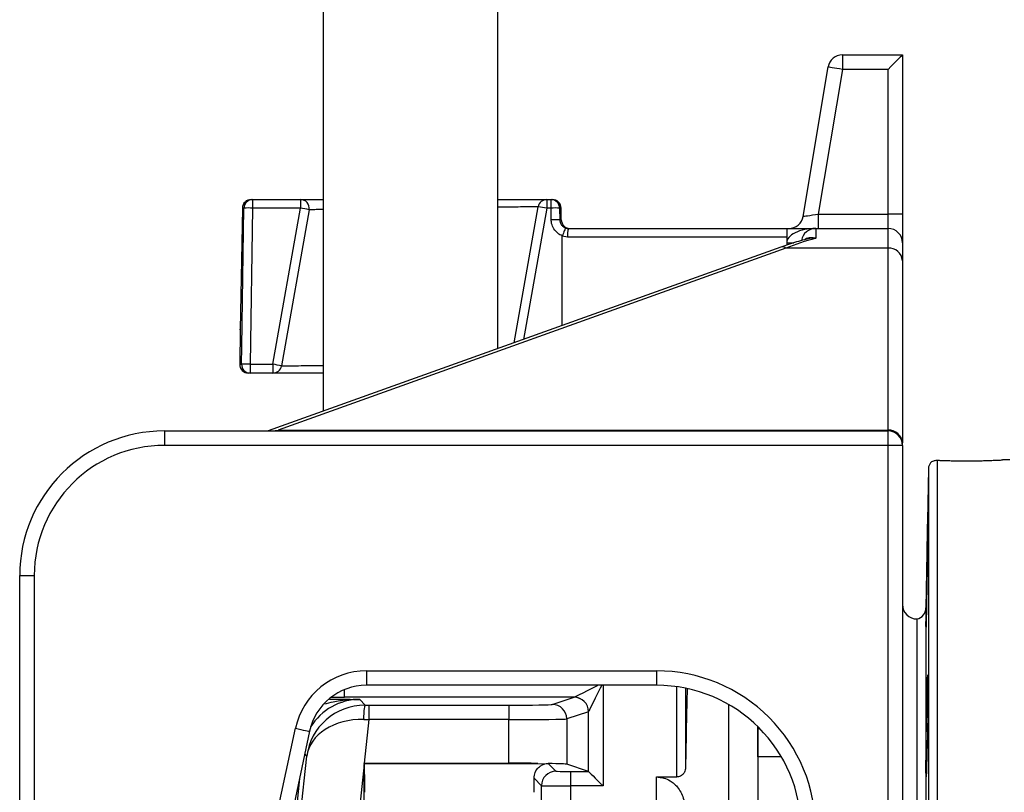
# Model space of a CAD drawing. Header units: millimetres. Extents: x 1554 to 10596, y 1498 to 10860.
# Tile 3 of 14: x 4004 to 5705, y 4073 to 5409. Entities that reach past the tile are written whole.
import ezdxf

# ---------------------------------------------------------------- set-up
doc = ezdxf.new("R2010")
doc.units = ezdxf.units.MM
doc.header["$LTSCALE"] = 5

msp = doc.modelspace()

# ---------------------------------------------------------------- linework, layer by layer
at = {"color": 7, "linetype": 'Continuous', "lineweight": 25}
for p, q in [((4528.4, 7587.2), (4528.4, 4732)), ((4829.9, 4840.2), (4829.9, 7587.2)), ((5425.3, 5347.9), (5529.2, 5347.9)), ((5425.3, 5347.9), (5425.3, 5322.9)), ((5529.2, 5347.9), (5529.2, 5072.9)), ((5357.6, 5068.8), (5400.7, 5327)), ((5425.3, 5322.9), (5383.7, 5072.9)), ((5504.2, 5322.9), (5425.3, 5322.9)), ((5504.2, 5072.9), (5504.2, 5322.9)), ((4403.9, 5097.9), (4406.3, 5097.9)), ((4406.3, 5097.9), (4489.2, 5097.9)), ((4406.3, 5097.9), (4406.3, 5083.1)), ((4489.2, 5097.9), (4489.2, 5083.1)), ((4914.6, 5097.9), (4914.6, 5083.1)), ((4914.6, 5097.9), (4922, 5097.9)), ((4922, 5083.1), (4922, 5097.9)), ((4922, 5097.9), (4924.4, 5097.9)), ((4388.9, 5083.1), (4385.2, 4872.9)), ((4406.3, 5083.1), (4402.2, 4813.1)), ((4489.2, 5083.1), (4406.3, 5083.1)), ((4441.6, 4813.1), (4489.2, 5083.1)), ((4504, 5080.3), (4456.3, 4810.3)), ((4858.4, 4850.4), (4899.9, 5085.5)), ((4922, 5083.1), (4914.6, 5083.1)), ((4922.3, 5062.6), (4922, 5083.1)), ((4936.9, 5083.1), (4937.2, 5062.6)), ((4939.8, 5062.6), (4939.4, 5083.1)), ((5383.7, 5072.9), (5383.7, 5047.9)), ((5383.7, 5072.9), (5504.2, 5072.9)), ((5504.2, 5047.9), (5504.2, 5072.9)), ((5529.2, 5072.9), (5504.2, 5072.9)), ((5529.2, 5072.9), (5529.2, 5022.9)), ((4941.4, 5034.6), (4941.6, 5035.2)), ((4952.4, 5047.9), (5329.2, 5047.9)), ((5329.2, 5047.9), (5329.2, 5033.1)), ((5329.2, 5047.9), (5379.2, 5047.9)), ((5379.2, 5047.9), (5379.2, 5030.9)), ((5379.2, 5047.9), (5504.2, 5047.9)), ((5504.2, 5013.8), (5504.2, 5047.9)), ((4941.3, 4880.2), (4941.4, 5034.6)), ((4950.5, 5033.1), (4941.4, 5034.6)), ((5329.2, 5033.1), (4950.5, 5033.1)), ((5329.2, 5033.1), (5329.2, 5019.2)), ((5529.2, 5022.9), (5529.2, 4992.2)), ((5319, 5015.8), (4433.5, 4697.9)), ((5327.5, 5013.8), (4450.8, 4699.1)), ((5504.2, 5013.8), (5327.5, 5013.8)), ((5504.2, 4699.1), (5504.2, 5013.8)), ((5529.2, 4992.2), (5529.2, 4677.5)), ((4385.2, 4872.9), (4384.2, 4813.1)), ((4385.3, 4875.9), (4385.2, 4872.9)), ((4385.2, 4872.9), (4385.2, 4874)), ((4385.2, 4872.9), (4385.2, 4872.9)), ((4385.2, 4872.9), (4385.2, 4872.9)), ((4402.2, 4797.9), (4399.2, 4797.9)), ((4402.2, 4813.1), (4441.6, 4813.1)), ((4402.2, 4813.1), (4402.2, 4797.9)), ((4441.6, 4797.9), (4402.2, 4797.9)), ((4441.6, 4813.1), (4441.6, 4797.9)), ((4254.2, 4697.9), (4254.2, 4672.9)), ((4254.2, 4697.9), (5504.2, 4697.9)), ((4450.8, 4699.1), (5504.2, 4699.1)), ((5504.2, 4672.9), (5504.2, 4697.9)), ((5529.2, 4672.9), (5529.2, 4677.5)), ((5504.2, 4672.9), (4254.2, 4672.9)), ((5529.2, 4672.9), (5504.2, 4672.9)), ((5504.2, 3950.9), (5504.2, 4672.9)), ((5529.2, 4672.9), (5529.2, 3950.9)), ((5714.4, 4647.9), (5701.7, 4647.9)), ((5573.9, 4633.1), (5569.7, 4392)), ((4004.2, 4447.9), (4029.2, 4447.9)), ((4004.2, 3498.3), (4004.2, 4447.9)), ((4029.2, 4447.9), (4029.2, 3498.3)), ((5554.2, 4372.9), (5554.2, 3447.9)), ((5554.2, 4372.9), (5554.2, 2522.9)), ((5529.7, 4356.4), (5529.7, 4356.4)), ((4603.1, 4283.3), (5104.2, 4283.3)), ((4603.1, 4283.3), (4603.1, 4258.3)), ((5104.2, 4283.3), (5104.2, 4258.3)), ((5104.2, 4258.3), (4603.1, 4258.3)), ((5154.4, 4253.2), (5154.4, 4115.8)), ((4961.8, 4237.7), (4565, 4237.7)), ((4924.2, 4225.2), (4961.8, 4237.7)), ((4591.8, 4233.8), (4600.7, 4224)), ((4607.3, 4224), (4607.3, 4199)), ((4607.3, 4224), (4849.3, 4224)), ((4849.3, 4224), (4849.3, 4199)), ((5229.2, 3456.3), (5229.2, 4224.8)), ((4986.7, 4212.7), (4949.1, 4200.2)), ((4986.8, 4109.3), (4986.8, 4212.8)), ((5572.9, 4209.3), (5571.3, 4209.3)), ((4607.3, 4199), (4599.4, 4123.5)), ((4849.3, 4199), (4607.3, 4199)), ((4849.3, 4123.5), (4849.3, 4199)), ((4949.1, 4200.2), (4949.1, 4121.9)), ((5279.2, 4183.7), (5279.2, 4186.9)), ((4439.4, 3991.4), (4480.4, 4184)), ((4504.8, 4178.8), (4463.9, 3986.2)), ((5279.2, 4134.9), (5279.2, 4183.7)), ((5279.2, 4183.7), (5279.2, 3155.5)), ((4466.7, 3818), (4500.1, 4135.7)), ((5319.7, 4134.9), (5279.2, 4134.9)), ((5571.3, 4146.6), (5571.3, 4146.6)), ((4599.2, 4121.5), (4576, 3901.3)), ((4599.4, 4123.3), (4599.2, 4123.5)), ((4599.2, 3901.3), (4599.2, 4121.5)), ((4599.4, 4123.5), (4849.3, 4123.5)), ((4599.4, 4123.3), (4899.2, 4123.3)), ((4899.2, 4123.3), (4911.3, 4122.5)), ((4917.2, 4123.1), (4930.5, 4109.8)), ((4986.8, 4109.3), (4949.1, 4121.9)), ((4955.5, 4109.3), (4986.8, 4109.3)), ((4955.5, 4109.3), (4955.5, 4084.3)), ((5104.2, 4099.8), (5139.4, 4099.8)), ((5104.2, 3952.9), (5104.2, 4099.8)), ((4905.5, 4084.8), (4892.7, 4097.6)), ((4905.5, 3854.1), (4905.5, 4084.8)), ((4955.5, 4084.3), (4955.5, 3854.1)), ((5011.8, 4084.3), (4955.5, 4084.3))]:
    msp.add_line(p, q, dxfattribs=at)
at = {"color": 8, "linetype": 'Continuous', "lineweight": 25}
for p, q in [((4391.4, 5083.1), (4388.9, 5083.1)), ((4914.6, 5083.1), (4874.6, 4856.2)), ((4939.4, 5083.1), (4936.9, 5083.1)), ((4937.2, 5062.6), (4939.8, 5062.6)), ((5329.2, 5022.9), (5341.2, 5022.9)), ((4384.2, 4813.1), (4387.4, 4813.1)), ((4450.8, 4697.9), (4450.8, 4699.1)), ((5504.2, 4697.9), (5504.2, 4699.1)), ((5588.9, 4647.3), (5588.9, 2247.9)), ((5573.9, 4633.1), (5573.9, 3447.9)), ((5569.7, 4392), (5569.7, 3447.9)), ((5011.8, 4258.3), (5011.8, 4084.3)), ((5139.4, 4099.8), (5139.4, 4255.8)), ((4565, 4237.7), (4565, 4250.8)), ((5279.2, 4183.7), (5282.3, 4183.7)), ((4500.1, 4135.7), (4496.5, 4139.7)), ((4487.5, 4097.1), (4456.5, 3802.8))]:
    msp.add_line(p, q, dxfattribs=at)
at = {"color": 7, "linetype": 'Continuous', "lineweight": 25, "flags": 128}
for points in [[(5529.2, 5347.9), (5528.7, 5347.4), (5527.3, 5346), (5524.9, 5343.7), (5521.8, 5340.6), (5518, 5336.8), (5513.7, 5332.5), (5509, 5327.8), (5504.2, 5322.9)], [(5425.3, 5322.9), (5420.5, 5323.7), (5415.9, 5324.5), (5411.6, 5325.2), (5407.9, 5325.8), (5404.8, 5326.3), (5402.6, 5326.7), (5401.2, 5326.9), (5400.7, 5327)], [(4387.4, 4813.1), (4387.8, 4843.1), (4389.6, 4963.1), (4391.4, 5083.1)], [(5357.6, 5068.8), (5358.1, 5068.9), (5359.6, 5069.1), (5362, 5069.5), (5365.3, 5070), (5369.2, 5070.6), (5373.7, 5071.3), (5378.6, 5072.1), (5383.7, 5072.9)], [(4480.4, 4184), (4485.2, 4182.9), (4489.8, 4182), (4494.1, 4181), (4497.8, 4180.3), (4500.8, 4179.6), (4503.1, 4179.1), (4504.4, 4178.9), (4504.8, 4178.8)], [(4986.8, 4109.3), (4987.5, 4108.6), (4989.1, 4107.1), (4991.5, 4104.7), (4994.6, 4101.6), (4998.3, 4097.8), (5002.5, 4093.6), (5007.1, 4089.1), (5011.8, 4084.3)]]:
    msp.add_lwpolyline(points, dxfattribs=at)
at = {"color": 8, "linetype": 'Continuous', "lineweight": 25, "flags": 128}
for points in [[(4961.8, 4237.8), (4963.2, 4238.4), (4966.4, 4240), (4971.1, 4242.4), (4977.4, 4245.5), (4984.8, 4249.2), (4993.2, 4253.5), (5002.3, 4258), (5003, 4258.3)], [(5009.6, 4258.3), (5007.1, 4253.3), (5002.5, 4244.2), (4998.3, 4235.8), (4994.6, 4228.3), (4991.5, 4222.1), (4989.1, 4217.3), (4987.5, 4214.2), (4986.8, 4212.8)]]:
    msp.add_lwpolyline(points, dxfattribs=at)
at = {"color": 7, "linetype": 'Continuous', "lineweight": 25}
for centre, radius, start, end in [((5425.3, 5322.9), 25, 90, 170.5377), ((4403.9, 5082.9), 15, 90, 179), ((4406.4, 5083), 14.9, 90.2596, 179.2711), ((4489.2, 5082.9), 15, 350, 90), ((4914.6, 5082.9), 15, 90, 170), ((4922, 5083), 14.9, 0.7294, 89.7399), ((4924.4, 5082.9), 15, 1, 90), ((4398.9, 4797.3), 286, 88.5112, 91.4888), ((4454.8, 4866.5), 219.3, 77.0527, 80.9843), ((4873.2, 4869.6), 217.5, 79.0174, 82.9578), ((4929.4, 4797.3), 286, 88.5113, 91.4887), ((5333, 5072.9), 25, 270, 350.5377), ((4929.8, 4776.1), 286.6, 88.5149, 91.4851), ((4954.8, 5062.9), 15, 181, 270), ((4981, 5036.7), 30.8, 158.7337, 186.687), ((5379.2, 5022.9), 25, 90, 170.2775), ((5504.2, 5022.9), 25, 0, 90), ((5505.7, 4990.4), 23.5, 4.4869, 93.8735), ((4399.2, 4812.9), 15, 179, 270), ((4394.8, 4518.5), 294.7, 88.5586, 91.4414), ((4402.3, 4812.8), 14.9, 178.6805, 269.6599), ((4407.2, 4596.5), 219.4, 77.0529, 80.9836), ((4441.6, 4812.9), 15, 270, 350), ((4254.2, 4447.9), 250, 90, 180), ((5505.7, 4675.7), 23.5, 4.4869, 93.8735), ((5504.2, 4672.9), 25, 0, 90), ((4254.2, 4447.9), 225, 90, 180), ((5588.9, 4632.9), 15, 138.082, 179), ((5554.2, 4397.9), 25, 180, 270), ((5549.7, 4392.4), 20, 282.8938, 359), ((4603.1, 4157.9), 125.4, 90, 168), ((4603.1, 4157.9), 100.4, 90, 168), ((4961.8, 4212.7), 25, 0.1838, 89.8162), ((4961.7, 4212.7), 25, 0.0265, 89.9034), ((4674.1, 4205), 75.8, 165.5461, 184.4223), ((4924.1, 4200.2), 25, 0.026, 89.904), ((4930.5, 4084.8), 25, 90.0209, 179.9794)]:
    msp.add_arc(centre, radius, start, end, dxfattribs=at)
at = {"color": 8, "linetype": 'Continuous', "lineweight": 25}
msp.add_arc((5321.5, 5007.1), 9.02, 48.3886, 105.7996, dxfattribs=at)
at = {"color": 7, "linetype": 'Continuous', "lineweight": 25}
for centre, major_axis, ratio, start_param, end_param in [((5379.2, 5022.9), (50, 0), 0.5, 1.570796, 3.141593), ((5511.7, 4797.9), (365.6, 0), 0.683761, 1.94172, 2.098871), ((5104.2, 4008.3), (0, -275), 0.999848, 1.570796, 3.141593), ((5104.2, 4008.3), (0, 250), 0.999817, 4.712389, 6.283185), ((5166.8, 3447.9), (0, 975), 0.017455, 0.599913, 0.816091), ((4961.7, 4262.7), (0, 25), 0.104816, 3.159046, 3.193953), ((4599.6, 4125.3), (95.3, 31.2), 0.982527, 1.247754, 2.713557), ((4607.4, 4225.3), (75.4, 0), 0.017359, 4.623023, 4.710564), ((4849.3, 4225.3), (75, 0), 0.017455, 4.712389, 6.230825), ((4986.7, 4262.7), (0, 50), 0.052408, 3.159046, 3.193953), ((4599.6, 4125.3), (99.7, -7.6), 0.737925, 1.637455, 3.103257), ((4607.4, 4200.3), (100.3, -2.6), 0.013082, 4.623817, 4.711358), ((4849.3, 4200.3), (100, 0), 0.013091, 4.712389, 6.230825), ((4599.2, 4121.8), (100.6, 0), 0.017359, 1.568971, 1.571083), ((4600.9, 4138.1), (0, 956.8), 0.001824, 1.586042, 1.588154), ((4599.4, 4073.3), (0, 50), 0.017455, 4.712389, 6.265732), ((4849.3, 4121.8), (100, 0), 0.017455, 1.047695, 1.570796), ((4849.3, 4121.8), (100, 0), 0.017455, 0.05236, 0.823486), ((4955.5, 4109.8), (25, 0), 0.017455, 3.159046, 4.712389), ((4986.7, 4084.3), (0, 25), 0.052408, 6.230825, 6.265732), ((4892, 4073.3), (0, 50), 0.017455, 4.712389, 5.21871), ((4955.5, 4084.8), (50, 0), 0.008728, 3.159046, 4.712389)]:
    msp.add_ellipse(centre, major_axis=major_axis, ratio=ratio, start_param=start_param, end_param=end_param, dxfattribs=at)
at = {"color": 8, "linetype": 'Continuous', "lineweight": 25}
for centre, major_axis, ratio, start_param, end_param in [((4565.3, 4238.6), (51.8, 0), 0.01686, 4.251288, 4.70787), ((4591.9, 4133.8), (-66.9, 74.4), 0.999449, 5.550284, 6.569091)]:
    msp.add_ellipse(centre, major_axis=major_axis, ratio=ratio, start_param=start_param, end_param=end_param, dxfattribs=at)
at = {"color": 7, "linetype": 'Continuous', "lineweight": 25}
for points, knots in [([(4489.2, 5097.9), (4489.7, 5097.9), (4490.8, 5097.9), (4499.1, 5097.9), (4511.4, 5097.9), (4523, 5097.9), (4528.4, 5097.9)], [0, 0, 0, 0, 0.25859, 0.51718, 0.775764, 1, 1, 1, 1]), ([(4829.9, 5097.9), (4834.5, 5097.9), (4848.1, 5097.9), (4867.2, 5097.9), (4886.6, 5097.9), (4901.3, 5097.9), (4909.8, 5097.9), (4914, 5097.9), (4914.4, 5097.9), (4914.6, 5097.9)], [0, 0, 0, 0, 0.08701, 0.259235, 0.431458, 0.603482, 0.775505, 0.887753, 1, 1, 1, 1]), ([(4941.6, 5035.2), (4941.5, 5035.2), (4938.7, 5036.3), (4933.1, 5039.5), (4926.5, 5046.8), (4922.9, 5055.1), (4922.5, 5060.6), (4922.3, 5062.6)], [0, 0, 0, 0, 0.003197, 0.253292, 0.540331, 0.824911, 1, 1, 1, 1]), ([(4937.2, 5062.6), (4937.3, 5061.6), (4937.5, 5058.9), (4939.3, 5054.7), (4942.8, 5050.8), (4945.8, 5049.4), (4947.4, 5048.7)], [0, 0, 0, 0, 0.1694268, 0.4454288, 0.7259071, 1, 1, 1, 1]), ([(4947.4, 5048.7), (4947.4, 5048.7), (4947.3, 5048.7), (4947, 5048.5), (4946.3, 5047.1), (4944.9, 5044), (4943.3, 5039.9), (4942.1, 5036.8), (4941.6, 5035.2)], [0, 0, 0, 0, 0.005144, 0.109379, 0.332272, 0.5548, 0.777403, 1, 1, 1, 1]), ([(5364.4, 5029.6), (5362.8, 5029.2), (5352, 5026.5), (5336.9, 5022), (5323.4, 5017.3), (5319, 5015.8)], [0, 0, 0, 0, 0.103849, 0.706551, 1, 1, 1, 1]), ([(4528.4, 4797.9), (4520.5, 4797.9), (4503.8, 4797.9), (4482.5, 4797.9), (4464.6, 4797.9), (4451.5, 4797.9), (4443.2, 4797.9), (4442.1, 4797.9), (4441.6, 4797.9)], [0, 0, 0, 0, 0.15366, 0.323012, 0.492257, 0.661502, 0.830751, 1, 1, 1, 1]), ([(5577.8, 4642.9), (5579.2, 4644.3), (5581.5, 4646.6), (5586.8, 4647.1), (5588.9, 4647.3)], [0, 0, 0, 0, 0.6040243, 1, 1, 1, 1]), ([(5588.9, 4647.3), (5591.1, 4647.2), (5595.5, 4647), (5603.8, 4646.8), (5613, 4646.5), (5623, 4646.4), (5633.4, 4646.3), (5643.9, 4646.2), (5654.4, 4646.3), (5664.4, 4646.5), (5673.7, 4646.7), (5682, 4647), (5689.1, 4647.3), (5694.8, 4647.5), (5698.9, 4647.7), (5701.3, 4647.9), (5701.5, 4647.9), (5701.7, 4647.9)], [0, 0, 0, 0, 0.066394, 0.134712, 0.201107, 0.269428, 0.335779, 0.404057, 0.470337, 0.538541, 0.604846, 0.673068, 0.739452, 0.80776, 0.874155, 0.94248, 1, 1, 1, 1]), ([(5571.3, 4456.7), (5571.3, 4459.5), (5571.4, 4465.6), (5571.5, 4475.7), (5571.7, 4486.6), (5571.9, 4497.6), (5572.1, 4508.4), (5572.3, 4518.7), (5572.5, 4528.3), (5572.6, 4536.7), (5572.8, 4543.9), (5572.9, 4549.6), (5573, 4553.7), (5573.1, 4555.9), (5573.2, 4556.3), (5573.2, 4554.9), (5573.2, 4551.6), (5573.2, 4546.6), (5573.1, 4540.1), (5573, 4532.2), (5572.9, 4523.1), (5572.7, 4513.1), (5572.6, 4502.4), (5572.4, 4491.5), (5572.2, 4480.5), (5572, 4469.8), (5571.8, 4459.7), (5571.6, 4450.6), (5571.4, 4441.3), (5571.3, 4436.5), (5571.3, 4433.7)], [0, 0, 0, 0, 0.031605, 0.066892, 0.102179, 0.137471, 0.172763, 0.208059, 0.243354, 0.278648, 0.313943, 0.349234, 0.384525, 0.419811, 0.455098, 0.49038, 0.525662, 0.560942, 0.596222, 0.631503, 0.666784, 0.702069, 0.737353, 0.772643, 0.807932, 0.843226, 0.87852, 0.913815, 0.94911, 1, 1, 1, 1]), ([(5571.3, 4433.7), (5571.2, 4431.1), (5571.1, 4422.6), (5570.8, 4407.2), (5570.5, 4389.2), (5570.2, 4373.9), (5569.9, 4363.1), (5569.8, 4358.1), (5569.7, 4359.3), (5569.7, 4366.7), (5569.9, 4379.4), (5570.1, 4395.9), (5570.5, 4414.5), (5570.8, 4433), (5571.1, 4447.4), (5571.2, 4454.1), (5571.3, 4456.7)], [0, 0, 0, 0, 0.034411, 0.110964, 0.187525, 0.264091, 0.340655, 0.417208, 0.493749, 0.570281, 0.646812, 0.723351, 0.799901, 0.876463, 0.953029, 1, 1, 1, 1]), ([(5571.3, 4209.3), (5571.3, 4212.6), (5571.3, 4215.8), (5571.4, 4222.3), (5571.5, 4225.5), (5571.6, 4231.7), (5571.6, 4234.7), (5571.7, 4239.2), (5571.7, 4240.7), (5571.8, 4243.5), (5571.8, 4244.9), (5571.9, 4249), (5572, 4251.6), (5572.1, 4256.5), (5572.1, 4258.8), (5572.2, 4263), (5572.3, 4264.9), (5572.4, 4267.5), (5572.4, 4268.3), (5572.5, 4269.8), (5572.5, 4270.5), (5572.6, 4273.8), (5572.7, 4275.4), (5572.8, 4276.5), (5572.9, 4276.6), (5572.9, 4276.4), (5573, 4276), (5573, 4275.1), (5573, 4274.8), (5573.1, 4273.9), (5573.1, 4273.4), (5573.1, 4271.8), (5573.1, 4270.6), (5573.2, 4267.5), (5573.2, 4265.8), (5573.2, 4261.9), (5573.2, 4259.8), (5573.2, 4252.9), (5573.2, 4247.7), (5573.1, 4240.5), (5573.1, 4239), (5573.1, 4236.1), (5573.1, 4234.5), (5573.1, 4230), (5573, 4226.9), (5573, 4220.5), (5572.9, 4217.2), (5572.9, 4210.8), (5572.8, 4207.6), (5572.8, 4202.8), (5572.7, 4201.2), (5572.7, 4198), (5572.7, 4196.4), (5572.6, 4191.7), (5572.6, 4188.6), (5572.5, 4182.7), (5572.4, 4179.8), (5572.3, 4174.3), (5572.2, 4171.7), (5572.1, 4166.8), (5572.1, 4164.5), (5572, 4161.3), (5572, 4160.3), (5571.9, 4158.4), (5571.9, 4157.5), (5571.8, 4154.9), (5571.7, 4153.4), (5571.6, 4150.8), (5571.6, 4149.7), (5571.5, 4148), (5571.4, 4147.4), (5571.4, 4146.8), (5571.3, 4146.7), (5571.3, 4146.5), (5571.3, 4146.5), (5571.3, 4146.6)], [0, 0, 0, 0, 0.03125, 0.03125, 0.0625, 0.0625, 0.09375, 0.09375, 0.109375, 0.109375, 0.125, 0.125, 0.15625, 0.15625, 0.1875, 0.1875, 0.21875, 0.21875, 0.234375, 0.234375, 0.25, 0.25, 0.3125, 0.3125, 0.34375, 0.34375, 0.375, 0.375, 0.390625, 0.390625, 0.40625, 0.40625, 0.4375, 0.4375, 0.46875, 0.46875, 0.5, 0.5, 0.5625, 0.5625, 0.578125, 0.578125, 0.59375, 0.59375, 0.625, 0.625, 0.65625, 0.65625, 0.6875, 0.6875, 0.703125, 0.703125, 0.71875, 0.71875, 0.75, 0.75, 0.78125, 0.78125, 0.8125, 0.8125, 0.84375, 0.84375, 0.859375, 0.859375, 0.875, 0.875, 0.90625, 0.90625, 0.9375, 0.9375, 0.96875, 0.96875, 0.984375, 0.984375, 1, 1, 1, 1]), ([(5571.3, 4146.6), (5571.2, 4141.6), (5571.1, 4136.7), (5571, 4129.8), (5570.9, 4127.6), (5570.9, 4123.3), (5570.8, 4121.3), (5570.7, 4117.5), (5570.7, 4115.7), (5570.6, 4112.3), (5570.6, 4110.7), (5570.5, 4107.9), (5570.4, 4106.7), (5570.3, 4104.5), (5570.3, 4103.5), (5570.2, 4101.9), (5570.2, 4101.3), (5570.1, 4100.6), (5570.1, 4100.5), (5570.1, 4100.2), (5570, 4100.1), (5570, 4099.8), (5569.9, 4100.3), (5569.8, 4101.8), (5569.8, 4102.1), (5569.8, 4102.9), (5569.8, 4103.3), (5569.8, 4104.7), (5569.8, 4105.8), (5569.7, 4107.6), (5569.7, 4108.3), (5569.7, 4109.6), (5569.7, 4110.4), (5569.7, 4112.7), (5569.7, 4114.3), (5569.7, 4117.9), (5569.7, 4119.8), (5569.7, 4122.8), (5569.7, 4123.9), (5569.7, 4126), (5569.7, 4127.1), (5569.8, 4130.4), (5569.8, 4132.6), (5569.8, 4137.3), (5569.8, 4139.8), (5569.9, 4147.2), (5570, 4152.2), (5570.1, 4159.8), (5570.1, 4162.3), (5570.2, 4167.3), (5570.2, 4169.7), (5570.3, 4174.5), (5570.3, 4176.9), (5570.4, 4181.4), (5570.5, 4183.6), (5570.6, 4187.8), (5570.6, 4189.8), (5570.7, 4193.5), (5570.7, 4195.3), (5570.8, 4198.6), (5570.9, 4200.1), (5570.9, 4202.8), (5571, 4204), (5571.1, 4207.1), (5571.2, 4208.6), (5571.3, 4209.3)], [0, 0, 0, 0, 0.0625, 0.0625, 0.09375, 0.09375, 0.125, 0.125, 0.15625, 0.15625, 0.1875, 0.1875, 0.21875, 0.21875, 0.25, 0.25, 0.28125, 0.28125, 0.296875, 0.296875, 0.3125, 0.3125, 0.375, 0.375, 0.390625, 0.390625, 0.40625, 0.40625, 0.4375, 0.4375, 0.453125, 0.453125, 0.46875, 0.46875, 0.5, 0.5, 0.53125, 0.53125, 0.546875, 0.546875, 0.5625, 0.5625, 0.59375, 0.59375, 0.625, 0.625, 0.6875, 0.6875, 0.71875, 0.71875, 0.75, 0.75, 0.78125, 0.78125, 0.8125, 0.8125, 0.84375, 0.84375, 0.875, 0.875, 0.90625, 0.90625, 0.9375, 0.9375, 1, 1, 1, 1]), ([(4892.7, 4097.6), (4893.2, 4101.1), (4894.2, 4108.9), (4899.7, 4116), (4905.6, 4120.5), (4909.4, 4121.8), (4911.3, 4122.5)], [0, 0, 0, 0, 0.264103, 0.57655, 0.785494, 1, 1, 1, 1]), ([(4911.3, 4122.5), (4912.9, 4122.7), (4914.9, 4123.1), (4916.8, 4123.1), (4917.2, 4123.1)], [0, 0, 0, 0, 0.791391, 1, 1, 1, 1]), ([(5104.2, 4099.8), (5108.4, 4099.4), (5117, 4098.7), (5127.1, 4094), (5134.5, 4088.5), (5140.9, 4082), (5146.5, 4073.6), (5150.9, 4063.1), (5153.7, 4051.7), (5154, 4043.6), (5154.2, 4039.5)], [0, 0, 0, 0, 0.125335, 0.250024, 0.340054, 0.430232, 0.564175, 0.698354, 0.849127, 1, 1, 1, 1]), ([(5154.4, 4115.8), (5154.1, 4113.3), (5153.5, 4109), (5149.8, 4104.1), (5146.1, 4101.3), (5142.6, 4100), (5140.3, 4099.9), (5139.4, 4099.8)], [0, 0, 0, 0, 0.36177, 0.599398, 0.771293, 0.90457, 1, 1, 1, 1])]:
    msp.add_open_spline(points, degree=3, knots=knots, dxfattribs=at)
at = {"color": 8, "linetype": 'Continuous', "lineweight": 25}
for points, knots in [([(4528.4, 5080.6), (4527.6, 5080.6), (4521.2, 5080.5), (4514.2, 5080.4), (4507.2, 5080.3), (4504.3, 5080.3), (4504.1, 5080.3), (4504, 5080.3)], [0, 0, 0, 0, 0.043618, 0.365272, 0.609505, 0.857995, 1, 1, 1, 1]), ([(4899.9, 5085.5), (4899.7, 5085.5), (4899.3, 5085.5), (4895.4, 5085.4), (4887.6, 5085.3), (4874.1, 5085.1), (4856.1, 5084.9), (4841.1, 5084.6), (4831.3, 5084.5), (4829.9, 5084.5)], [0, 0, 0, 0, 0.118442, 0.23834, 0.418331, 0.603576, 0.783739, 0.969146, 1, 1, 1, 1]), ([(5360.2, 5028.6), (5361.3, 5029.5), (5364.7, 5032.5), (5371.5, 5032.9), (5376.9, 5031.7), (5379.1, 5030.9), (5379.2, 5030.9)], [0, 0, 0, 0, 0.215235, 0.680773, 0.996349, 1, 1, 1, 1]), ([(5379.2, 5030.9), (5379.1, 5030.9), (5375.8, 5031.1), (5370.6, 5031.3), (5366.1, 5029.7), (5364.6, 5029.2)], [0, 0, 0, 0, 0.00958, 0.668161, 1, 1, 1, 1]), ([(4456.3, 4810.3), (4456.8, 4810.3), (4457.8, 4810.3), (4465.4, 4810.4), (4477.5, 4810.6), (4494, 4810.8), (4511.2, 4811.1), (4523.8, 4811.3), (4528.4, 4811.3)], [0, 0, 0, 0, 0.17716, 0.359484, 0.536618, 0.718898, 0.896106, 1, 1, 1, 1]), ([(4442.7, 4697.9), (4443.7, 4698.1), (4446.5, 4698.5), (4449.1, 4698.9), (4450.8, 4699.1)], [0, 0, 0, 0, 0.384316, 1, 1, 1, 1]), ([(4591.8, 4233.8), (4591.8, 4233.8), (4584.1, 4233.9), (4568.6, 4233), (4547.9, 4229.9), (4534.8, 4226.8), (4529.4, 4225.6)], [0, 0, 0, 0, 0.002039, 0.370977, 0.740121, 1, 1, 1, 1]), ([(4539.5, 4234.6), (4541.7, 4234.6), (4552.5, 4234.5), (4569.7, 4234.2), (4584.5, 4233.9), (4591.8, 4233.8), (4591.8, 4233.8)], [0, 0, 0, 0, 0.111476, 0.5545397, 0.9982464, 1, 1, 1, 1])]:
    msp.add_open_spline(points, degree=3, knots=knots, dxfattribs=at)
at = {"color": 7, "linetype": 'Continuous', "lineweight": 25}
msp.add_open_spline([(4947.4, 5048.7), (4949, 5048.2), (4950.6, 5047.9), (4952.4, 5047.9)], degree=3, dxfattribs=at)

doc.saveas('drawing.dxf')
